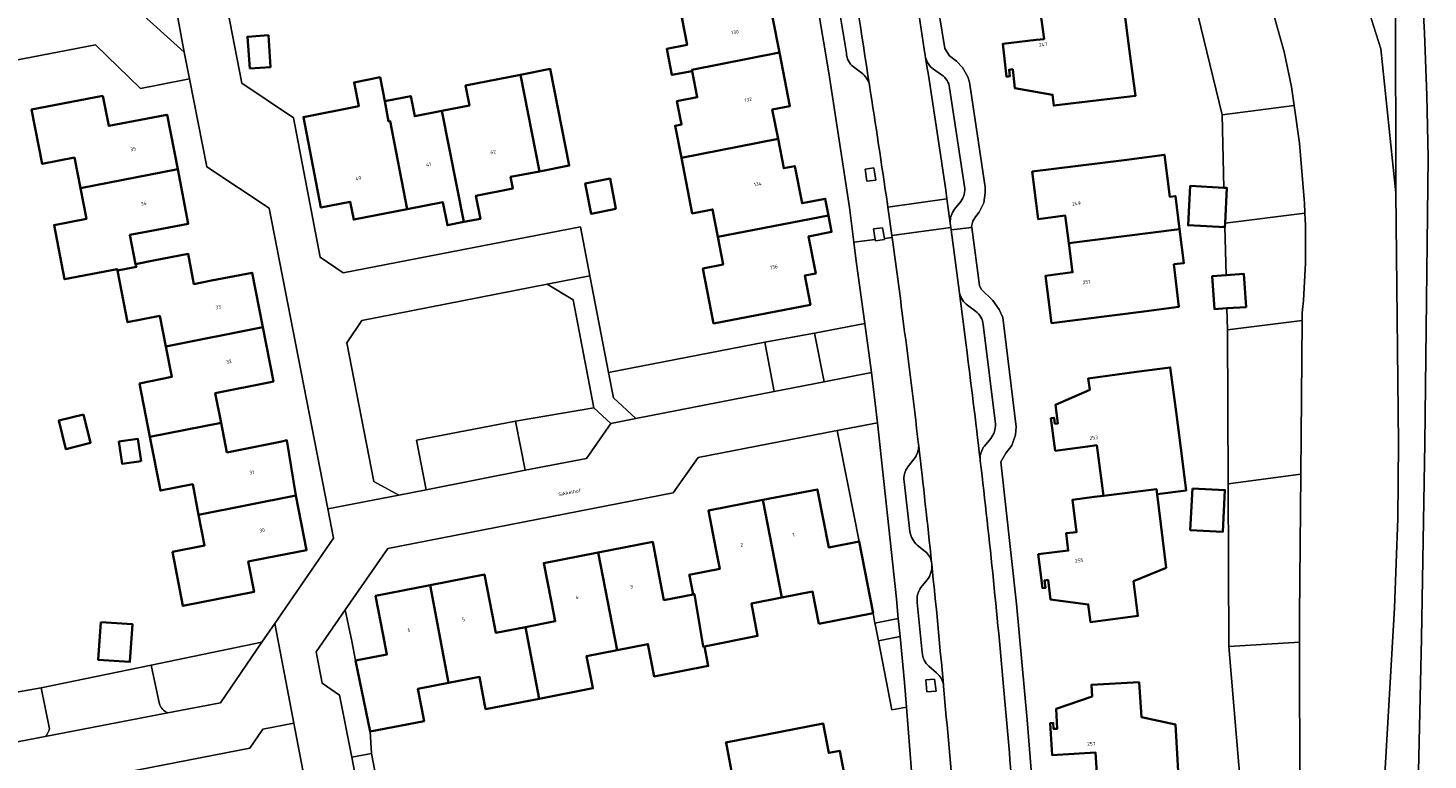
# Model space of a CAD drawing. Header units: metres. Extents: x 197700 to 204338, y 317132 to 325229.
# Tile 76 of 256: x 199098 to 199239, y 320218 to 320292. Entities that reach past the tile are written whole.
import ezdxf
from ezdxf.enums import TextEntityAlignment as Align

# ---------------------------------------------------------------- set-up
doc = ezdxf.new("R2010")
doc.units = ezdxf.units.M
for name, color, linetype, lineweight in [('B-WE-GR-BEPLANTING_CULTUUR_BODEMBEDEKKER-GV', 90, 'Continuous', 18), ('B-WE-GR-BEPLANTING_CULTUUR_HEESTERS-GV', 90, 'Continuous', 18), ('B-WE-GW-TALUD_KRUIN-G', 90, 'Continuous', 18), ('B-WE-OG-BEBOUWING-GV', 7, 'Continuous', 35), ('B-WE-OG-BEBOUWING-T18', 10, 'Continuous', 18), ('B-WE-OG-TERREIN_CULTUURSCHEIDING-GV', 7, 'Continuous', 18), ('B-WE-OG-TERREIN_ERF-GV', 7, 'Continuous', 18), ('B-WE-OG-TOPOGRAFIE-T18', 10, 'Continuous', 18), ('B-WE-OG-WATER_GREPPEL-GV', 160, 'Continuous', 18), ('B-WE-OG-WEG-GV', 7, 'Continuous', 18), ('B-WE-VH-ONVERHARD-GV', 252, 'Continuous', 18), ('B-WE-VH-VERHARDING_ASFALT-GV', 252, 'Continuous', 18), ('B-WE-VH-VERHARDING_BETONSTRAATSTEEN-GV', 252, 'Continuous', 18), ('B-WE-VH-VERHARDING_TEGEL-GV', 252, 'Continuous', 18)]:
    doc.layers.add(name, color=color, linetype=linetype, lineweight=lineweight)
doc.styles.add('NLCS-ISO-M200-T18', font='NLCS-ISO.ttf', dxfattribs={"height": 0.36})

msp = doc.modelspace()

# ---------------------------------------------------------------- linework, layer by layer
at = {"layer": 'B-WE-GR-BEPLANTING_CULTUUR_BODEMBEDEKKER-GV'}
for points in [[(199182.279, 320262.026), (199177.241, 320261.053), (199178.213, 320256.163), (199182.967, 320257.095)], [(199147.229, 320252.219), (199148.197, 320247.303), (199154.365, 320248.471), (199156.792, 320251.981), (199155.078, 320253.549)], [(199131.18, 320228.2), (199130.787, 320230.134), (199130.147, 320233.282), (199127.234, 320229.06), (199127.826, 320225.939), (199129.561, 320224.717), (199130.79, 320218.497), (199132.763, 320218.863), (199132.64, 320221.08)]]:
    msp.add_lwpolyline(points, close=True, dxfattribs=at)
for points in [[(199121.768, 320230.025), (199110.649, 320227.732), (199111.501, 320223.814)], [(199112.343, 320222.951), (199117.608, 320223.967), (199121.769, 320230.025), (199121.768, 320230.025)], [(199100.465, 320221.338), (199099.613, 320225.456), (199093.149, 320224.311), (199094.075, 320219.425)], [(199094.075, 320219.425), (199100.04, 320220.576)]]:
    msp.add_lwpolyline(points, dxfattribs=at)
for points in [[(199111.501, 320223.814, 0.2316194), (199112.343, 320222.951)], [(199100.04, 320220.576, 0.1457198), (199100.465, 320221.338)]]:
    msp.add_lwpolyline(points, format="xyb", dxfattribs=at)
at = {"layer": 'B-WE-GR-BEPLANTING_CULTUUR_HEESTERS-GV'}
msp.add_lwpolyline([(199070.326, 320291.937), (199067.55, 320289.701), (199064.012, 320285.442), (199065.225, 320278.386), (199066.114, 320278.538), (199066.406, 320277.173), (199073.518, 320278.564), (199075.39, 320278.93), (199082.55, 320280.33), (199090.593, 320281.903), (199089.592, 320287.013), (199105.063, 320289.998), (199109.578, 320285.623), (199111.484, 320285.996), (199114.518, 320286.589), (199113.991, 320289.262), (199107.489, 320295.142)], dxfattribs=at)
for points in [[(199138.27, 320245.345), (199137.279, 320250.311), (199147.229, 320252.219), (199155.078, 320253.549), (199153.021, 320264.41), (199150.397, 320265.959), (199131.81, 320262.342), (199130.29, 320260.078), (199133.025, 320246.174), (199135.516, 320244.809)], [(199172.243, 320260.138), (199156.567, 320257.112), (199157.06, 320254.56), (199159.291, 320252.492), (199173.181, 320255.188)], [(199183.544, 320252.053), (199179.511, 320251.273), (199180.604, 320245.735), (199181.71, 320240.13), (199183.11, 320232.94), (199183.303, 320231.957), (199185.647, 320232.417), (199185.456, 320234.396)], [(199183.65, 320230.19), (199185.01, 320223.26), (199186.46, 320223.518), (199186.267, 320225.988), (199185.821, 320230.616)]]:
    msp.add_lwpolyline(points, close=True, dxfattribs=at)
at = {"layer": 'B-WE-GW-TALUD_KRUIN-G'}
for points in [[(199223.384, 320292.741), (199224.379, 320289.292), (199225.105, 320285.776), (199225.366, 320283.91), (199225.893, 320280.14), (199226.387, 320274.471)], [(199226.187, 320263.095), (199226.18, 320262.33), (199226.04, 320246.906), (199225.91, 320232.688), (199225.916, 320230.027), (199225.948, 320214.83), (199225.971, 320204.086), (199226.844, 320198.704)]]:
    msp.add_lwpolyline(points, dxfattribs=at)
for points in [[(199226.457, 320273.108, -0.0345488), (199226.187, 320263.095)], [(199226.387, 320274.471, -0.0045032), (199226.457, 320273.108)]]:
    msp.add_lwpolyline(points, format="xyb", dxfattribs=at)
at = {"layer": 'B-WE-OG-BEBOUWING-GV'}
for points in [[(199206.041, 320284.466), (199209.433, 320284.868), (199208.853, 320289.347), (199208.311, 320293.531), (199207.833, 320297.218), (199204.903, 320296.868), (199204.962, 320296.426), (199199.566, 320295.709), (199200.273, 320290.573), (199199.477, 320290.484), (199196.14, 320290.109), (199196.512, 320286.798), (199196.83, 320286.834), (199196.755, 320287.5), (199197.133, 320287.542), (199197.347, 320285.635), (199201.122, 320284.991), (199201.251, 320283.899)], [(199164.95, 320287.36), (199164.93, 320287.47), (199173.722, 320289.23), (199173.03, 320292.78), (199175.35, 320293.23), (199175.024, 320294.901), (199163.906, 320292.729), (199164.44, 320289.98), (199162.41, 320289.58), (199162.92, 320286.97)], [(199120.551, 320287.609), (199122.648, 320287.754), (199122.428, 320290.95), (199120.331, 320290.805)], [(199163.878, 320278.64), (199173.575, 320280.549), (199173, 320283.5), (199174.77, 320283.85), (199173.722, 320289.23), (199164.93, 320287.47), (199164.95, 320287.36), (199165.46, 320284.73), (199163.43, 320284.34), (199163.89, 320281.99), (199163.25, 320281.87)], [(199147.731, 320286.997), (199149.625, 320277.295), (199152.62, 320277.88), (199150.71, 320287.58)], [(199134.49, 320282.31), (199134.1, 320284.34), (199133.634, 320286.735), (199131.023, 320286.226), (199131.49, 320283.83), (199125.95, 320282.75), (199127.69, 320273.67), (199130.63, 320274.24), (199130.99, 320272.45), (199136.353, 320273.493), (199134.64, 320282.34)], [(199147.731, 320286.997), (199142.22, 320285.92), (199142.61, 320283.9), (199139.849, 320283.363), (199142.049, 320272.215), (199143.71, 320272.54), (199143.26, 320274.84), (199146.96, 320275.56), (199146.73, 320276.73), (199149.625, 320277.295)], [(199105.83, 320284.89), (199098.67, 320283.49), (199099.74, 320278.04), (199102.97, 320278.67), (199103.562, 320275.61), (199113.325, 320277.512), (199112.27, 320282.98), (199112.074, 320282.942), (199106.42, 320281.85)], [(199134.1, 320284.34), (199134.49, 320282.31), (199134.64, 320282.34), (199136.353, 320273.493), (199139.94, 320274.19), (199140.39, 320271.89), (199142.049, 320272.215), (199139.849, 320283.363), (199137.11, 320282.83), (199136.72, 320284.85)], [(199173.575, 320280.549), (199163.878, 320278.64), (199164.96, 320273.08), (199167.01, 320273.48), (199167.537, 320270.709), (199178.631, 320272.87), (199178.31, 320274.54), (199175.99, 320274.09), (199175.26, 320277.82), (199174.15, 320277.6)], [(199202.756, 320270.076), (199213.873, 320271.498), (199213.455, 320274.813), (199212.907, 320274.736), (199212.346, 320278.967), (199208.309, 320278.432), (199199.08, 320277.271), (199199.478, 320274.105), (199199.679, 320272.509), (199202.402, 320272.851)], [(199103.562, 320275.61), (199104.16, 320272.52), (199100.92, 320271.9), (199101.98, 320266.46), (199107.25, 320267.49), (199107.279, 320267.34), (199109.18, 320267.72), (199109.09, 320267.98), (199108.53, 320270.92), (199110.331, 320271.265), (199114.38, 320272.04), (199113.325, 320277.512)], [(199157.311, 320273.526), (199156.725, 320276.563), (199154.227, 320276.081), (199154.813, 320273.044)], [(199218.438, 320272.082), (199218.626, 320275.636), (199218.328, 320275.652), (199214.935, 320275.831), (199214.727, 320271.88), (199218.417, 320271.685), (199218.422, 320271.769)], [(199178.631, 320272.87), (199167.537, 320270.709), (199168.06, 320267.96), (199166.03, 320267.56), (199167.11, 320262.03), (199176.82, 320263.91), (199176.25, 320266.84), (199177.36, 320267.06), (199176.64, 320270.76), (199178.95, 320271.21)], [(199213.303, 320267.97), (199214.304, 320268.088), (199213.873, 320271.498), (199202.756, 320270.076), (199203.128, 320267.167), (199200.425, 320266.822), (199200.629, 320265.225), (199201.033, 320262.061), (199210.283, 320263.242), (199213.804, 320263.71)], [(199112.13, 320259.72), (199121.862, 320261.648), (199120.79, 320267.12), (199116.722, 320266.326), (199114.95, 320265.98), (199114.37, 320269.02), (199110.896, 320268.336), (199109.09, 320267.98), (199109.18, 320267.72), (199107.279, 320267.34), (199108.29, 320262.15), (199111.53, 320262.78)], [(199218.62, 320263.552), (199220.55, 320263.681), (199220.33, 320266.997), (199218.54, 320266.878), (199217.148, 320266.786), (199217.368, 320263.469)], [(199109.5, 320256), (199110.546, 320250.651), (199117.686, 320252.049), (199117.1, 320255.03), (199122.624, 320256.139), (199122.93, 320256.2), (199121.862, 320261.648), (199112.13, 320259.72), (199112.73, 320256.66)], [(199206.238, 320244.726), (199211.55, 320245.409), (199211.617, 320244.888), (199214.526, 320245.262), (199214.423, 320246.076), (199213.986, 320249.513), (199213.524, 320253.151), (199212.936, 320257.611), (199209.561, 320257.166), (199204.705, 320256.505), (199204.86, 320255.366), (199201.415, 320253.86), (199201.663, 320252), (199201.357, 320251.959), (199201.277, 320252.564), (199200.96, 320252.522), (199201.393, 320249.248), (199204.645, 320249.678), (199205.567, 320249.8)], [(199103.881, 320252.895), (199101.388, 320252.273), (199102.099, 320249.425), (199104.591, 320250.048)], [(199115.423, 320242.829), (199125.185, 320244.75), (199124.29, 320250.3), (199123.788, 320250.198), (199118.27, 320249.08), (199117.686, 320252.049), (199110.546, 320250.651), (199111.6, 320245.26), (199114.83, 320245.89)], [(199109.661, 320248.216), (199109.342, 320250.449), (199107.42, 320250.175), (199107.739, 320247.942)], [(199177.67, 320231.88), (199183.11, 320232.94), (199181.71, 320240.13), (199178.66, 320239.55), (199177.567, 320245.141), (199177.52, 320245.38), (199172.056, 320244.315), (199173.95, 320234.511), (199177.04, 320235.12)], [(199206.238, 320244.726), (199205.315, 320244.611), (199203.128, 320244.34), (199203.531, 320241.096), (199202.482, 320240.966), (199202.696, 320239.24), (199199.689, 320238.866), (199200.111, 320235.472), (199200.419, 320235.51), (199200.328, 320236.244), (199200.681, 320236.288), (199200.927, 320234.318), (199204.703, 320233.829), (199204.928, 320232.063), (199209.688, 320232.669), (199209.259, 320236.161), (199212.521, 320237.516), (199211.617, 320244.888), (199211.55, 320245.409)], [(199215.157, 320245.474), (199214.936, 320241.286), (199218.205, 320241.113), (199218.427, 320245.301)], [(199112.79, 320239.12), (199113.85, 320233.68), (199121, 320235.09), (199120.41, 320238.13), (199122.256, 320238.493), (199126.26, 320239.28), (199125.185, 320244.75), (199115.423, 320242.829), (199116.02, 320239.75)], [(199164.684, 320236.74), (199165.06, 320234.83), (199165.18, 320234.86), (199166.06, 320229.6), (199166.19, 320229.62), (199171.53, 320230.67), (199170.9, 320233.91), (199173.95, 320234.511), (199172.056, 320244.315), (199166.59, 320243.25), (199167.336, 320239.422), (199167.73, 320237.4), (199164.67, 320236.81)], [(199166.19, 320229.62), (199166.06, 320229.6), (199165.18, 320234.86), (199165.06, 320234.83), (199162.13, 320234.26), (199161.76, 320236.173), (199161, 320240.1), (199155.534, 320239.04), (199157.435, 320229.24), (199160.51, 320229.84), (199161.14, 320226.6), (199166.57, 320227.65)], [(199148.23, 320231.56), (199149.599, 320224.363), (199154.99, 320225.41), (199154.948, 320225.626), (199154.36, 320228.64), (199157.435, 320229.24), (199155.534, 320239.04), (199150.07, 320237.98), (199150.836, 320234.054), (199151.21, 320232.14)], [(199144.879, 320232.898), (199144.12, 320236.82), (199138.651, 320235.749), (199140.51, 320225.959), (199143.6, 320226.56), (199144.23, 320223.32), (199149.599, 320224.363), (199148.23, 320231.56), (199145.25, 320230.98)], [(199131.18, 320228.2), (199132.64, 320221.08), (199138.05, 320222.12), (199137.43, 320225.36), (199140.51, 320225.959), (199138.651, 320235.749), (199133.19, 320234.68), (199133.946, 320230.752), (199134.32, 320228.81)], [(199105.601, 320232.063), (199105.356, 320228.264), (199108.538, 320228.058), (199108.784, 320231.857)], [(199205.504, 320213.672), (199213.893, 320214.161), (199213.469, 320221.767), (199210.058, 320222.506), (199209.803, 320226.021), (199205.02, 320225.749), (199205.086, 320224.591), (199201.482, 320223.349), (199201.596, 320221.352), (199201.232, 320221.331), (199201.197, 320221.93), (199200.888, 320221.912), (199201.071, 320218.707), (199205.444, 320218.957), (199205.562, 320216.9), (199205.292, 320216.885)], [(199172, 320212.04), (199183.115, 320214.229), (199182.79, 320215.9), (199180.48, 320215.45), (199179.77, 320219.14), (199178.67, 320218.93), (199178.09, 320221.88), (199168.35, 320219.97), (199168.387, 320219.782), (199169.117, 320216.014), (199169.43, 320214.4), (199171.47, 320214.8)]]:
    msp.add_lwpolyline(points, close=True, dxfattribs=at)
at = {"layer": 'B-WE-OG-TERREIN_CULTUURSCHEIDING-GV'}
for points in [[(199235.583, 320275.147), (199234.078, 320289.595), (199231.72, 320296.972)], [(199223.384, 320292.741), (199224.379, 320289.292), (199225.105, 320285.776), (199225.366, 320283.91), (199225.893, 320280.14), (199226.387, 320274.471)], [(199230.115, 320195.293), (199231.235, 320196.353), (199232.25, 320197.514), (199233.079, 320198.78), (199233.665, 320200.176), (199234.067, 320201.629), (199234.363, 320203.108), (199234.436, 320204), (199234.229, 320206.671), (199234.412, 320215.621), (199235.456, 320233.494), (199235.76, 320242.44), (199235.834, 320250), (199235.583, 320275.147)], [(199226.187, 320263.095), (199226.18, 320262.33), (199226.04, 320246.906), (199225.91, 320232.688), (199225.916, 320230.027), (199225.948, 320214.83), (199225.971, 320204.086), (199226.844, 320198.704), (199227.577, 320194.191)]]:
    msp.add_lwpolyline(points, dxfattribs=at)
for points in [[(199226.457, 320273.108, -0.0345488), (199226.187, 320263.095)], [(199226.387, 320274.471, -0.0045032), (199226.457, 320273.108)]]:
    msp.add_lwpolyline(points, format="xyb", dxfattribs=at)
at = {"layer": 'B-WE-OG-TERREIN_ERF-GV'}
for points in [[(199111.871, 320326.76), (199119.778, 320286.15), (199124.935, 320282.653), (199127.627, 320268.677), (199129.942, 320267.114), (199153.743, 320271.744), (199154.698, 320266.796), (199156.567, 320257.112), (199172.243, 320260.138), (199177.241, 320261.053), (199182.279, 320262.026), (199181.408, 320268.273), (199181.18, 320270.182), (199180.762, 320273.679), (199178.67, 320287.196), (199175.931, 320303.518)], [(199188.042, 320303.586), (199190.304, 320289.637), (199190.778, 320288.892), (199191.487, 320288.365), (199192.093, 320287.725), (199192.62, 320286.788), (199192.787, 320286.246), (199194.362, 320275.717), (199194.371, 320275.129), (199194.223, 320274.125), (199193.773, 320273.2), (199193.375, 320272.744), (199193.121, 320272.286), (199193.002, 320271.777), (199193.016, 320271.672), (199193.788, 320265.848), (199193.962, 320265.462), (199195.144, 320264.336), (199195.783, 320263.432), (199196.141, 320262.639), (199197.473, 320251.643), (199197.409, 320250.841), (199197.04, 320249.782), (199196.424, 320249.006), (199195.944, 320248.14), (199197.501, 320233.873), (199198.575, 320222.243), (199199.975, 320204.585)], [(199220.074, 320214.504), (199218.805, 320229.619), (199218.735, 320245.919), (199218.673, 320261.373), (199218.62, 320263.552), (199217.368, 320263.469), (199217.148, 320266.786), (199218.54, 320266.878), (199218.422, 320271.769), (199218.417, 320271.685), (199214.727, 320271.88), (199214.935, 320275.831), (199218.328, 320275.652), (199218.151, 320282.969), (199214.46, 320298.112)], [(199208.311, 320293.531), (199208.853, 320289.347), (199209.433, 320284.868), (199206.041, 320284.466), (199201.251, 320283.899), (199201.122, 320284.991), (199197.347, 320285.635), (199197.133, 320287.542), (199196.755, 320287.5), (199196.83, 320286.834), (199196.512, 320286.798), (199196.14, 320290.109), (199199.477, 320290.484), (199200.273, 320290.573), (199199.566, 320295.709)], [(199173.03, 320292.78), (199173.722, 320289.23), (199174.77, 320283.85), (199173, 320283.5), (199173.575, 320280.549), (199174.15, 320277.6), (199175.26, 320277.82), (199175.99, 320274.09), (199178.31, 320274.54), (199178.631, 320272.87), (199178.95, 320271.21), (199176.64, 320270.76), (199177.36, 320267.06), (199176.25, 320266.84), (199176.82, 320263.91), (199167.11, 320262.03), (199166.03, 320267.56), (199168.06, 320267.96), (199167.537, 320270.709), (199167.01, 320273.48), (199164.96, 320273.08), (199163.878, 320278.64), (199163.25, 320281.87), (199163.89, 320281.99), (199163.43, 320284.34), (199165.46, 320284.73), (199164.95, 320287.36), (199162.92, 320286.97), (199162.41, 320289.58), (199164.44, 320289.98), (199163.906, 320292.729)], [(199093.149, 320224.311), (199099.613, 320225.456), (199110.649, 320227.732), (199121.768, 320230.025), (199123.072, 320231.923), (199123.072, 320231.924), (199128.955, 320240.489), (199128.383, 320243.421), (199122.497, 320273.587), (199116.26, 320277.754), (199114.518, 320286.589), (199111.484, 320285.996), (199109.578, 320285.623), (199105.063, 320289.998), (199089.592, 320287.013)], [(199225.366, 320283.91), (199218.151, 320282.969), (199218.328, 320275.652), (199218.626, 320275.636), (199218.438, 320272.082), (199226.457, 320273.108)], [(199226.387, 320274.471), (199225.893, 320280.14), (199225.366, 320283.91)], [(199226.457, 320273.108), (199218.438, 320272.082), (199218.422, 320271.769), (199218.54, 320266.878), (199220.33, 320266.997), (199220.55, 320263.681), (199218.62, 320263.552), (199218.673, 320261.373), (199226.18, 320262.33)], [(199226.18, 320262.33), (199226.187, 320263.095)], [(199188.304, 320199.961), (199186.46, 320223.518), (199185.01, 320223.26), (199183.65, 320230.19), (199183.322, 320231.859), (199183.303, 320231.957), (199183.11, 320232.94), (199177.67, 320231.88), (199177.04, 320235.12), (199173.95, 320234.511), (199170.9, 320233.91), (199171.53, 320230.67), (199166.19, 320229.62), (199166.57, 320227.65), (199161.14, 320226.6), (199160.51, 320229.84), (199157.435, 320229.24), (199154.36, 320228.64), (199154.948, 320225.626), (199154.99, 320225.41), (199149.599, 320224.363), (199144.23, 320223.32), (199143.6, 320226.56), (199140.51, 320225.959), (199137.43, 320225.36), (199138.05, 320222.12), (199132.64, 320221.08), (199132.763, 320218.863), (199135.075, 320206.825)], [(199205.562, 320216.9), (199205.444, 320218.957), (199201.071, 320218.707), (199200.888, 320221.912), (199201.197, 320221.93), (199201.232, 320221.331), (199201.596, 320221.352), (199201.482, 320223.349), (199205.086, 320224.591), (199205.02, 320225.749), (199209.803, 320226.021), (199210.058, 320222.506), (199213.469, 320221.767), (199213.893, 320214.161)], [(199121.588, 320129.61), (199113.851, 320169.194), (199118.678, 320170.144), (199115.573, 320185.799), (199114.979, 320188.793), (199120.384, 320189.846), (199130.739, 320191.864), (199124.99, 320221.903), (199121.859, 320221.299), (199120.567, 320219.386), (199083.24, 320212.145)], [(199169.117, 320216.014), (199168.387, 320219.782), (199168.35, 320219.97), (199178.09, 320221.88), (199178.67, 320218.93), (199179.77, 320219.14), (199180.48, 320215.45)]]:
    msp.add_lwpolyline(points, dxfattribs=at)
for points in [[(199218.151, 320282.969), (199225.366, 320283.91), (199225.105, 320285.776), (199224.379, 320289.292), (199223.384, 320292.741), (199221.31, 320298.964), (199214.46, 320298.112)], [(199120.551, 320287.609), (199120.331, 320290.805), (199122.428, 320290.95), (199122.648, 320287.754)], [(199139.849, 320283.363), (199142.61, 320283.9), (199142.22, 320285.92), (199147.731, 320286.997), (199150.71, 320287.58), (199152.62, 320277.88), (199149.625, 320277.295), (199146.73, 320276.73), (199146.96, 320275.56), (199143.26, 320274.84), (199143.71, 320272.54), (199142.049, 320272.215), (199140.39, 320271.89), (199139.94, 320274.19), (199136.353, 320273.493), (199130.99, 320272.45), (199130.63, 320274.24), (199127.69, 320273.67), (199125.95, 320282.75), (199131.49, 320283.83), (199131.023, 320286.226), (199133.634, 320286.735), (199134.1, 320284.34), (199136.72, 320284.85), (199137.11, 320282.83)], [(199107.279, 320267.34), (199107.25, 320267.49), (199101.98, 320266.46), (199100.92, 320271.9), (199104.16, 320272.52), (199103.562, 320275.61), (199102.97, 320278.67), (199099.74, 320278.04), (199098.67, 320283.49), (199105.83, 320284.89), (199106.42, 320281.85), (199112.074, 320282.942), (199112.27, 320282.98), (199113.325, 320277.512), (199114.38, 320272.04), (199110.331, 320271.265), (199108.53, 320270.92), (199109.09, 320267.98), (199110.896, 320268.336), (199114.37, 320269.02), (199114.95, 320265.98), (199116.722, 320266.326), (199120.79, 320267.12), (199121.862, 320261.648), (199122.93, 320256.2), (199122.624, 320256.139), (199117.1, 320255.03), (199117.686, 320252.049), (199118.27, 320249.08), (199123.788, 320250.198), (199124.29, 320250.3), (199125.185, 320244.75), (199126.26, 320239.28), (199122.256, 320238.493), (199120.41, 320238.13), (199121, 320235.09), (199113.85, 320233.68), (199112.79, 320239.12), (199116.02, 320239.75), (199115.423, 320242.829), (199114.83, 320245.89), (199111.6, 320245.26), (199110.546, 320250.651), (199109.5, 320256), (199112.73, 320256.66), (199112.13, 320259.72), (199111.53, 320262.78), (199108.29, 320262.15)], [(199213.873, 320271.498), (199214.304, 320268.088), (199213.303, 320267.97), (199213.804, 320263.71), (199210.283, 320263.242), (199201.033, 320262.061), (199200.629, 320265.225), (199200.425, 320266.822), (199203.128, 320267.167), (199202.756, 320270.076), (199202.402, 320272.851), (199199.679, 320272.509), (199199.478, 320274.105), (199199.08, 320277.271), (199208.309, 320278.432), (199212.346, 320278.967), (199212.907, 320274.736), (199213.455, 320274.813)], [(199157.311, 320273.526), (199154.813, 320273.044), (199154.227, 320276.081), (199156.725, 320276.563)], [(199226.18, 320262.33), (199218.673, 320261.373), (199218.735, 320245.919), (199226.04, 320246.906)], [(199209.561, 320257.166), (199212.936, 320257.611), (199213.524, 320253.151), (199213.986, 320249.513), (199214.423, 320246.076), (199214.526, 320245.262), (199211.617, 320244.888), (199212.521, 320237.516), (199209.259, 320236.161), (199209.688, 320232.669), (199204.928, 320232.063), (199204.703, 320233.829), (199200.927, 320234.318), (199200.681, 320236.288), (199200.328, 320236.244), (199200.419, 320235.51), (199200.111, 320235.472), (199199.689, 320238.866), (199202.696, 320239.24), (199202.482, 320240.966), (199203.531, 320241.096), (199203.128, 320244.34), (199205.315, 320244.611), (199206.238, 320244.726), (199205.567, 320249.8), (199204.645, 320249.678), (199201.393, 320249.248), (199200.96, 320252.522), (199201.277, 320252.564), (199201.357, 320251.959), (199201.663, 320252), (199201.415, 320253.86), (199204.86, 320255.366), (199204.705, 320256.505)], [(199103.881, 320252.895), (199104.591, 320250.048), (199102.099, 320249.425), (199101.388, 320252.273)], [(199179.511, 320251.273), (199165.543, 320248.57), (199163.034, 320245.023), (199134.402, 320239.449), (199130.147, 320233.282), (199130.787, 320230.134), (199131.18, 320228.2), (199134.32, 320228.81), (199133.946, 320230.752), (199133.19, 320234.68), (199138.651, 320235.749), (199144.12, 320236.82), (199144.879, 320232.898), (199145.25, 320230.98), (199148.23, 320231.56), (199151.21, 320232.14), (199150.836, 320234.054), (199150.07, 320237.98), (199155.534, 320239.04), (199161, 320240.1), (199161.76, 320236.173), (199162.13, 320234.26), (199165.06, 320234.83), (199164.684, 320236.74), (199164.67, 320236.81), (199167.73, 320237.4), (199167.336, 320239.422), (199166.59, 320243.25), (199172.056, 320244.315), (199177.52, 320245.38), (199177.567, 320245.141), (199178.66, 320239.55), (199181.71, 320240.13), (199180.604, 320245.735)], [(199109.661, 320248.216), (199107.739, 320247.942), (199107.42, 320250.175), (199109.342, 320250.449)], [(199225.916, 320230.027), (199225.91, 320232.688), (199226.04, 320246.906), (199218.735, 320245.919), (199218.805, 320229.619)], [(199215.157, 320245.474), (199218.427, 320245.301), (199218.205, 320241.113), (199214.936, 320241.286)], [(199105.601, 320232.063), (199108.784, 320231.857), (199108.538, 320228.058), (199105.356, 320228.264)], [(199225.916, 320230.027), (199218.805, 320229.619), (199220.074, 320214.504), (199225.948, 320214.83)]]:
    msp.add_lwpolyline(points, close=True, dxfattribs=at)
for points in [[(199226.187, 320263.095, 0.0345488), (199226.457, 320273.108)], [(199226.457, 320273.108, 0.0045032), (199226.387, 320274.471)]]:
    msp.add_lwpolyline(points, format="xyb", dxfattribs=at)
at = {"layer": 'B-WE-OG-WATER_GREPPEL-GV'}
msp.add_lwpolyline([(199234.363, 320203.108), (199237.455, 320203.554), (199237.616, 320206.659), (199238.138, 320230.453), (199238.472, 320250), (199238.803, 320278.701), (199238.693, 320284.921), (199238.456, 320291.17), (199238.114, 320297.415), (199237.667, 320303.653), (199237.115, 320309.882), (199236.751, 320312.015), (199234.84, 320311.962), (199234.985, 320309.628), (199235.317, 320302.072), (199235.53, 320294.512), (199235.583, 320275.147), (199235.834, 320250), (199235.76, 320242.44), (199235.456, 320233.494), (199234.412, 320215.621), (199234.229, 320206.671), (199234.436, 320204)], close=True, dxfattribs=at)
at = {"layer": 'B-WE-OG-WEG-GV'}
for points in [[(199238.114, 320297.415), (199238.456, 320291.17), (199238.693, 320284.921), (199238.803, 320278.701), (199238.472, 320250), (199238.138, 320230.453), (199237.616, 320206.659), (199237.455, 320203.554), (199234.363, 320203.108), (199234.067, 320201.629), (199233.665, 320200.176), (199233.079, 320198.78), (199232.25, 320197.514), (199231.235, 320196.353), (199230.115, 320195.293)], [(199231.72, 320296.972), (199234.078, 320289.595), (199235.583, 320275.147), (199235.53, 320294.512)]]:
    msp.add_lwpolyline(points, dxfattribs=at)
at = {"layer": 'B-WE-VH-ONVERHARD-GV'}
for points in [[(199183.185, 320277.644), (199182.304, 320277.51), (199182.489, 320276.295), (199183.401, 320276.419)], [(199183.332, 320270.453), (199183.351, 320270.329), (199184.267, 320270.449), (199184.246, 320270.568), (199184.062, 320271.632), (199183.172, 320271.514)], [(199189.286, 320226.323), (199188.405, 320226.246), (199188.52, 320225.045), (199189.428, 320225.132)]]:
    msp.add_lwpolyline(points, close=True, dxfattribs=at)
at = {"layer": 'B-WE-VH-VERHARDING_ASFALT-GV'}
for points in [[(199180.222, 320301.666, -0.0041917), (199182.752, 320285.944)], [(199188.351, 320288.911, 0.0021734), (199186.644, 320299.515)], [(199190.528, 320274.531, 0.0048532), (199188.379, 320288.735)], [(199182.752, 320285.944, -0.0022575), (199184.553, 320273.988)], [(199185.022, 320270.665, -0.002472), (199186.073, 320262.795)], [(199186.073, 320262.795, -0.0030213), (199187.676, 320249.88)], [(199193.853, 320248.396, 0.002712), (199192.456, 320259.836)], [(199187.691, 320249.752, -0.0029922), (199188.984, 320238.05)], [(199195.195, 320236.232, 0.003745), (199193.87, 320248.249)], [(199189.004, 320237.857, -0.0035625), (199190.171, 320225.764)], [(199196.349, 320224.08, 0.002967), (199195.195, 320236.232)], [(199190.185, 320225.61, -0.0023521), (199191.256, 320213.263)], [(199197.326, 320212.347, 0.0026451), (199196.349, 320224.08)]]:
    msp.add_lwpolyline(points, format="xyb", dxfattribs=at)
for points in [[(199107.489, 320295.142), (199113.991, 320289.262), (199113.293, 320292.916)], [(199188.379, 320288.735), (199188.351, 320288.911)], [(199184.553, 320273.988), (199184.596, 320273.686), (199190.528, 320274.531)], [(199192.456, 320259.836), (199192.124, 320262.461), (199191.789, 320265.082), (199191.36, 320268.377), (199190.959, 320271.413), (199190.925, 320271.667), (199184.996, 320270.85), (199185.022, 320270.665)], [(199187.676, 320249.88), (199187.691, 320249.752)], [(199193.87, 320248.249), (199193.853, 320248.396)], [(199188.984, 320238.05), (199188.997, 320237.954), (199189.004, 320237.857)], [(199190.171, 320225.764), (199190.185, 320225.61)]]:
    msp.add_lwpolyline(points, dxfattribs=at)
msp.add_lwpolyline([(199190.866, 320272.11), (199190.698, 320273.321), (199190.528, 320274.531), (199184.596, 320273.686), (199184.996, 320270.85), (199190.925, 320271.667)], close=True, dxfattribs=at)
at = {"layer": 'B-WE-VH-VERHARDING_BETONSTRAATSTEEN-GV'}
for points in [[(199109.119, 320314.393), (199109.963, 320310.144), (199110.955, 320305.084), (199113.293, 320292.916), (199113.991, 320289.262), (199114.518, 320286.589), (199116.26, 320277.754), (199122.497, 320273.587), (199128.383, 320243.421), (199135.516, 320244.809), (199133.025, 320246.174), (199130.29, 320260.078), (199131.81, 320262.342), (199150.397, 320265.959), (199154.698, 320266.796), (199153.743, 320271.744), (199129.942, 320267.114), (199127.627, 320268.677), (199124.935, 320282.653), (199119.778, 320286.15), (199111.871, 320326.76)], [(199179.01, 320297.812), (199180.432, 320289.146)], [(199181.144, 320287.781), (199181.936, 320287.187)], [(199189.984, 320286.996), (199189.166, 320287.56)], [(199192.292, 320275.759), (199190.798, 320285.68)], [(199190.528, 320274.531), (199190.698, 320273.321), (199190.866, 320272.11)], [(199191.286, 320273.49), (199191.911, 320274.269)], [(199191.789, 320265.082), (199192.124, 320262.461), (199192.456, 320259.836)], [(199193.398, 320263.261), (199192.595, 320263.863)], [(199195.384, 320251.947), (199194.162, 320261.911)], [(199133.091, 320206.447), (199130.79, 320218.497), (199129.561, 320224.717), (199127.826, 320225.939), (199127.234, 320229.06), (199130.147, 320233.282), (199134.402, 320239.449), (199163.034, 320245.023), (199165.543, 320248.57), (199179.511, 320251.273), (199183.544, 320252.053), (199182.967, 320257.095), (199178.213, 320256.163), (199173.181, 320255.188), (199159.291, 320252.492), (199156.792, 320251.981), (199154.365, 320248.471), (199148.197, 320247.303), (199138.27, 320245.345), (199135.516, 320244.809), (199128.383, 320243.421), (199128.955, 320240.489), (199123.072, 320231.924), (199123.072, 320231.923), (199124.99, 320221.903), (199130.739, 320191.864)], [(199194.279, 320249.715), (199194.921, 320250.491)], [(199187.226, 320248.439), (199186.611, 320247.643)], [(199186.232, 320246.161), (199186.808, 320241.161)], [(199187.552, 320239.786), (199188.336, 320239.136)], [(199188.534, 320236.295), (199187.922, 320235.512)], [(199187.551, 320234.021), (199188.041, 320228.994)], [(199083.24, 320212.145), (199120.567, 320219.386), (199121.859, 320221.299), (199124.99, 320221.903), (199123.072, 320231.923), (199121.768, 320230.025), (199121.769, 320230.025), (199117.608, 320223.967), (199112.343, 320222.951), (199100.04, 320220.576), (199094.075, 320219.425)], [(199111.501, 320223.814), (199110.649, 320227.732), (199099.613, 320225.456), (199100.465, 320221.338)], [(199188.724, 320227.619), (199189.488, 320226.958)], [(199100.04, 320220.576), (199112.343, 320222.951)]]:
    msp.add_lwpolyline(points, dxfattribs=at)
for points in [[(199182.752, 320285.944, 0.0041917), (199180.222, 320301.666)], [(199180.432, 320289.146, 0.2100212), (199181.144, 320287.781)], [(199189.166, 320287.56, -0.1814086), (199188.379, 320288.735)], [(199188.379, 320288.735, -0.0048532), (199190.528, 320274.531)], [(199181.936, 320287.187, -0.1917523), (199182.752, 320285.944)], [(199190.798, 320285.68, 0.2170184), (199189.984, 320286.996)], [(199191.911, 320274.269, 0.2135497), (199192.292, 320275.759)], [(199190.866, 320272.11, -0.1912342), (199191.286, 320273.49)], [(199192.595, 320263.863, -0.1837268), (199191.789, 320265.082)], [(199194.162, 320261.911, 0.2152649), (199193.398, 320263.261)], [(199192.456, 320259.836, -0.002712), (199193.853, 320248.396)], [(199194.921, 320250.491, 0.1939171), (199195.384, 320251.947)], [(199187.691, 320249.752, -0.1639527), (199187.226, 320248.439)], [(199188.984, 320238.05, 0.0029922), (199187.691, 320249.752)], [(199193.853, 320248.396, -0.1740901), (199194.279, 320249.715)], [(199186.611, 320247.643, 0.1969091), (199186.232, 320246.161)], [(199186.808, 320241.161, 0.1732519), (199187.552, 320239.786)], [(199188.336, 320239.136, -0.1914838), (199188.984, 320238.05)], [(199189.004, 320237.857, -0.1992991), (199188.534, 320236.295)], [(199190.171, 320225.764, 0.0035625), (199189.004, 320237.857)], [(199187.922, 320235.512, 0.2034719), (199187.551, 320234.021)], [(199188.041, 320228.994, 0.1989577), (199188.724, 320227.619)], [(199189.488, 320226.958, -0.1789898), (199190.171, 320225.764)], [(199112.343, 320222.951, -0.2316194), (199111.501, 320223.814)], [(199100.465, 320221.338, -0.1457198), (199100.04, 320220.576)]]:
    msp.add_lwpolyline(points, format="xyb", dxfattribs=at)
for points in [[(199178.213, 320256.163), (199177.241, 320261.053), (199172.243, 320260.138), (199173.181, 320255.188)], [(199148.197, 320247.303), (199147.229, 320252.219), (199137.279, 320250.311), (199138.27, 320245.345)], [(199130.79, 320218.497), (199133.091, 320206.447), (199135.075, 320206.825), (199132.763, 320218.863)]]:
    msp.add_lwpolyline(points, close=True, dxfattribs=at)
at = {"layer": 'B-WE-VH-VERHARDING_TEGEL-GV'}
for points in [[(199190.866, 320272.11), (199190.925, 320271.667), (199190.959, 320271.413), (199193.016, 320271.672), (199193.002, 320271.777), (199193.121, 320272.286), (199193.375, 320272.744), (199193.773, 320273.2), (199194.223, 320274.125), (199194.371, 320275.129), (199194.362, 320275.717), (199192.787, 320286.246), (199192.62, 320286.788), (199192.093, 320287.725), (199191.487, 320288.365), (199190.778, 320288.892), (199190.304, 320289.637), (199188.042, 320303.586), (199186.069, 320314.765), (199182.49, 320333.275), (199181.045, 320340.123), (199178.917, 320350.206)], [(199175.931, 320303.518), (199178.67, 320287.196), (199180.762, 320273.679), (199181.18, 320270.182), (199183.332, 320270.453), (199183.172, 320271.514), (199184.062, 320271.632), (199184.246, 320270.568), (199185.022, 320270.665), (199184.996, 320270.85), (199184.596, 320273.686), (199184.553, 320273.988)], [(199180.432, 320289.146), (199179.01, 320297.812)], [(199188.351, 320288.911), (199188.379, 320288.735)], [(199181.936, 320287.187), (199181.144, 320287.781)], [(199189.166, 320287.56), (199189.984, 320286.996)], [(199190.798, 320285.68), (199192.292, 320275.759)], [(199191.911, 320274.269), (199191.286, 320273.49)], [(199185.022, 320270.665), (199184.246, 320270.568), (199184.267, 320270.449), (199183.351, 320270.329), (199183.332, 320270.453), (199181.18, 320270.182), (199181.408, 320268.273), (199182.279, 320262.026), (199182.967, 320257.095), (199183.544, 320252.053), (199185.456, 320234.396), (199185.647, 320232.417), (199185.821, 320230.616), (199186.267, 320225.988), (199186.46, 320223.518), (199188.304, 320199.961), (199189.071, 320186.896), (199188.927, 320182.591), (199188.681, 320179.738), (199187.735, 320176.383), (199185.839, 320172.627), (199185.009, 320171.415)], [(199200.095, 320178.401), (199200.54, 320180.507), (199200.829, 320182.64), (199200.944, 320185.473), (199200.723, 320192.713), (199200.446, 320197.113), (199199.975, 320204.585), (199198.575, 320222.243), (199197.501, 320233.873), (199195.944, 320248.14), (199196.424, 320249.006), (199197.04, 320249.782), (199197.409, 320250.841), (199197.473, 320251.643), (199196.141, 320262.639), (199195.783, 320263.432), (199195.144, 320264.336), (199193.962, 320265.462), (199193.788, 320265.848), (199193.016, 320271.672), (199190.959, 320271.413), (199191.36, 320268.377), (199191.789, 320265.082)], [(199192.595, 320263.863), (199193.398, 320263.261)], [(199194.162, 320261.911), (199195.384, 320251.947)], [(199187.691, 320249.752), (199187.676, 320249.88)], [(199194.921, 320250.491), (199194.279, 320249.715)], [(199186.611, 320247.643), (199187.226, 320248.439)], [(199193.853, 320248.396), (199193.87, 320248.249)], [(199186.808, 320241.161), (199186.232, 320246.161)], [(199188.336, 320239.136), (199187.552, 320239.786)], [(199189.004, 320237.857), (199188.997, 320237.954), (199188.984, 320238.05)], [(199187.922, 320235.512), (199188.534, 320236.295)], [(199188.041, 320228.994), (199187.551, 320234.021)], [(199189.488, 320226.958), (199188.724, 320227.619)], [(199190.185, 320225.61), (199190.171, 320225.764)]]:
    msp.add_lwpolyline(points, dxfattribs=at)
for points in [[(199186.644, 320299.515, -0.0021734), (199188.351, 320288.911)], [(199181.144, 320287.781, -0.2100212), (199180.432, 320289.146)], [(199188.379, 320288.735, 0.1814086), (199189.166, 320287.56)], [(199182.752, 320285.944, 0.1917523), (199181.936, 320287.187)], [(199184.553, 320273.988, 0.0022575), (199182.752, 320285.944)], [(199189.984, 320286.996, -0.2170184), (199190.798, 320285.68)], [(199192.292, 320275.759, -0.2135497), (199191.911, 320274.269)], [(199191.286, 320273.49, 0.1912342), (199190.866, 320272.11)], [(199186.073, 320262.795, 0.002472), (199185.022, 320270.665)], [(199191.789, 320265.082, 0.1837268), (199192.595, 320263.863)], [(199193.398, 320263.261, -0.2152649), (199194.162, 320261.911)], [(199187.676, 320249.88, 0.0030213), (199186.073, 320262.795)], [(199195.384, 320251.947, -0.1939171), (199194.921, 320250.491)], [(199187.226, 320248.439, 0.1639527), (199187.691, 320249.752)], [(199194.279, 320249.715, 0.1740901), (199193.853, 320248.396)], [(199193.87, 320248.249, -0.003745), (199195.195, 320236.232)], [(199186.232, 320246.161, -0.1969091), (199186.611, 320247.643)], [(199187.552, 320239.786, -0.1732519), (199186.808, 320241.161)], [(199188.984, 320238.05, 0.1914838), (199188.336, 320239.136)], [(199188.534, 320236.295, 0.1992991), (199189.004, 320237.857)], [(199187.551, 320234.021, -0.2034719), (199187.922, 320235.512)], [(199195.195, 320236.232, -0.002967), (199196.349, 320224.08)], [(199188.724, 320227.619, -0.1989577), (199188.041, 320228.994)], [(199190.171, 320225.764, 0.1789898), (199189.488, 320226.958)], [(199191.256, 320213.263, 0.0023521), (199190.185, 320225.61)], [(199196.349, 320224.08, -0.0026451), (199197.326, 320212.347)]]:
    msp.add_lwpolyline(points, format="xyb", dxfattribs=at)
for points in [[(199183.185, 320277.644), (199183.401, 320276.419), (199182.489, 320276.295), (199182.304, 320277.51)], [(199159.291, 320252.492), (199157.06, 320254.56), (199156.567, 320257.112), (199154.698, 320266.796), (199150.397, 320265.959), (199153.021, 320264.41), (199155.078, 320253.549), (199156.792, 320251.981)], [(199185.647, 320232.417), (199183.303, 320231.957), (199183.322, 320231.859), (199183.65, 320230.19), (199185.821, 320230.616)], [(199189.286, 320226.323), (199189.428, 320225.132), (199188.52, 320225.045), (199188.405, 320226.246)]]:
    msp.add_lwpolyline(points, close=True, dxfattribs=at)

# ---------------------------------------------------------------- texts
at = {"layer": 'B-WE-OG-BEBOUWING-T18', "style": 'NLCS-ISO-M200-T18'}
for s, rotation, p in [('130', 11, (199169.25, 320291.265)), ('247', 6.4, (199200.175, 320290.02)), ('132', 11, (199170.571, 320284.488)), ('35', 10.9, (199108.861, 320279.537)), ('42', 11, (199144.978, 320279.249)), ('41', 11, (199138.505, 320277.986)), ('40', 11, (199131.454, 320276.615)), ('134', 11, (199171.536, 320276.023)), ('34', 10.9, (199109.915, 320274.069)), ('249', 7.1, (199203.514, 320274.069)), ('136', 11, (199173.16, 320267.701)), ('251', 7.2, (199204.539, 320266.188)), ('33', 11, (199117.39, 320263.667)), ('32', 11, (199118.462, 320258.2)), ('253', 7.5, (199205.255, 320250.557)), ('31', 9.1, (199120.758, 320247.077)), ('30', 11.1, (199121.791, 320241.275)), ('1', 11, (199175.126, 320240.838)), ('2', 11, (199169.934, 320239.826)), ('255', 7, (199203.797, 320238.241)), ('3', 10.9, (199158.871, 320235.613)), ('4', 10.9, (199153.408, 320234.553)), ('5', 11, (199141.991, 320232.327)), ('6', 11, (199136.532, 320231.258)), ('257', 3.2, (199205.013, 320219.836))]:
    msp.add_text(s, height=0.36, rotation=rotation, dxfattribs=at).set_placement(p, align=Align.MIDDLE)
at = {"layer": 'B-WE-OG-TOPOGRAFIE-T18', "style": 'NLCS-ISO-M200-T18'}
msp.add_text('Sikkelhof', height=0.36, rotation=11, dxfattribs=at).set_placement((199152.681, 320245.078), align=Align.MIDDLE)

doc.saveas('drawing.dxf')
